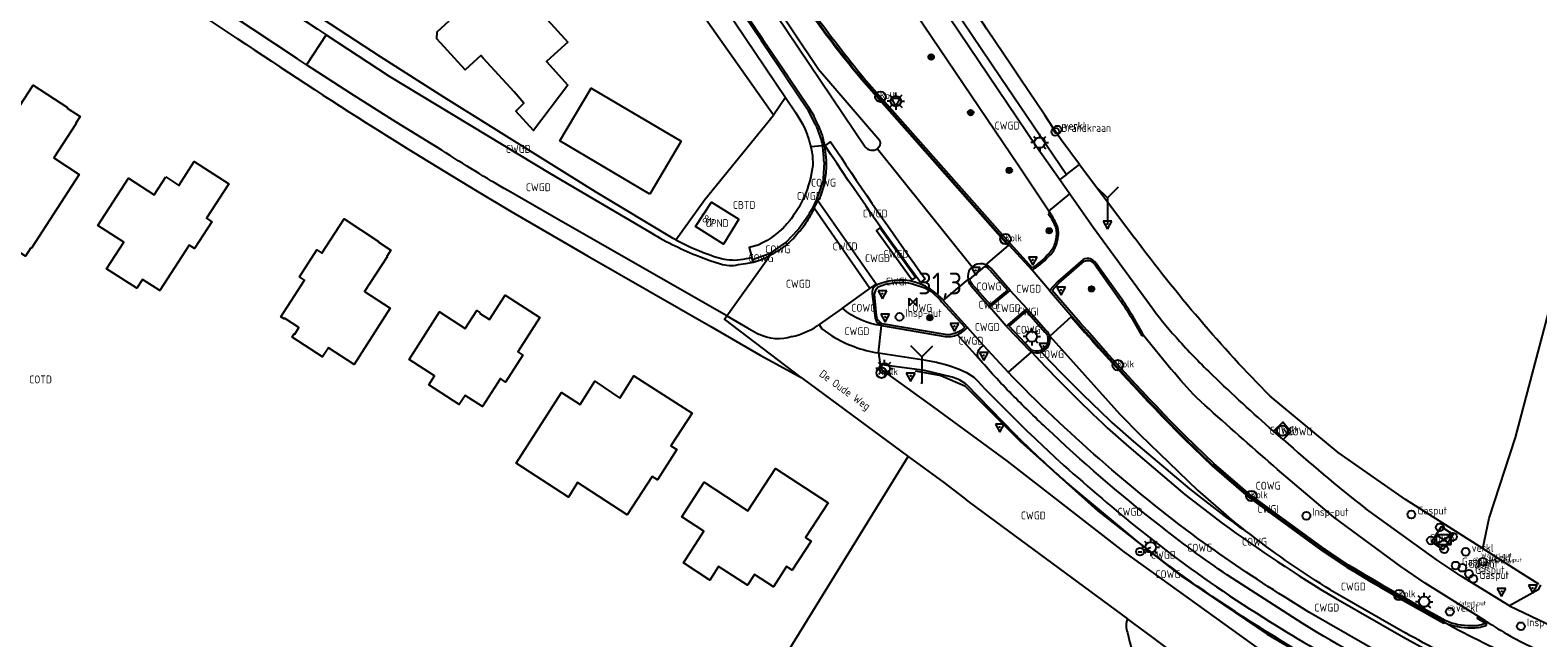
# Model space of a CAD drawing. Header units: metres. Extents: x 159597 to 163409, y 443622 to 446014.
# Tile 31 of 68: x 161520 to 161693, y 444374 to 444444. Entities that reach past the tile are written whole.
import ezdxf
from ezdxf.enums import TextEntityAlignment as Align

# ---------------------------------------------------------------- set-up
doc = ezdxf.new("R2010")
doc.units = ezdxf.units.M
doc.header["$LTSCALE"] = 4
doc.layers.get('0').update_dxf_attribs({"linetype": 'CONTINUOUS'})
for name, color, linetype in [('CBTD', 7, 'CONTINUOUS'), ('COTD', 7, 'CONTINUOUS'), ('COWG', 7, 'CONTINUOUS'), ('CPND', 7, 'CONTINUOUS'), ('CWGD', 7, 'CONTINUOUS'), ('CWGI', 7, 'CONTINUOUS'), ('G_BTD', 3, 'CONTINUOUS'), ('G_OTD', 32, 'CONTINUOUS'), ('G_OWG', 6, 'CONTINUOUS'), ('G_PND', 1, 'CONTINUOUS'), ('G_WGD', 7, 'CONTINUOUS'), ('G_WGI', 1, 'CONTINUOUS'), ('LSHD', 3, 'CONTINUOUS'), ('LWGI', 7, 'CONTINUOUS'), ('NAR', 7, 'CONTINUOUS'), ('ORL', 7, 'CONTINUOUS'), ('PPALHM', 10, 'CONTINUOUS'), ('PVGO', 102, 'CONTINUOUS')]:
    doc.layers.add(name, color=color, linetype=linetype)
for name, color, linetype, true_color in [('PBRD', 7, 'CONTINUOUS', 0xbd2877), ('PKST', 7, 'CONTINUOUS', 0xbd2877), ('PPAL', 7, 'CONTINUOUS', 0xbd2877), ('PPUT', 7, 'CONTINUOUS', 0xbd2877)]:
    doc.layers.add(name, color=color, linetype=linetype, true_color=true_color)
doc.styles.add('ISO', font='ISO')
doc.styles.get("Standard").update_dxf_attribs({"font": 'ISO'})

# ---------------------------------------------------------------- blocks, each defined once
blk = doc.blocks.new('verkeersbord-pl')
at = {"linetype": 'Continuous'}
blk.add_circle((0, 0), 0.03, dxfattribs=at)
blk = doc.blocks.new('boom')
at = {"color": 0}
for radius in [0.315, 0.225, 0.135]:
    blk.add_circle((0, 0), radius, dxfattribs=at)
blk = doc.blocks.new('verkeersbord')
at = {"color": 0}
for p, q in [((0.5, 0.32), (-0.5, 0.32)), ((-0.5, 0.32), (0, -0.6)), ((0, -0.6), (0.5, 0.32))]:
    blk.add_line(p, q, dxfattribs=at)
blk = doc.blocks.new('verklikker')
at = {"color": 0}
blk.add_circle((0, 0), 0.45, dxfattribs=at)
at = {"color": 0, "style": 'ISO'}
blk.add_attdef('VERKLIKKER', (0.7, 0), '', height=0.9, dxfattribs=at)
blk = doc.blocks.new('afsl-gas')
at = {"color": 0}
blk.add_circle((0, 0), 0.45, dxfattribs=at)
at = {"color": 0, "style": 'ISO'}
blk.add_attdef('AFSL-GAS', (0.7, 0), '', height=0.9, dxfattribs=at)
blk = doc.blocks.new('verkeersteller')
at = {"color": 0}
blk.add_circle((0, 0), 0.45, dxfattribs=at)
blk = doc.blocks.new('schk.dwg')
for p, q in [((0.86, 0.56), (-0.86, 0.56)), ((-0.86, 0.56), (-0.86, -0.56)), ((0.86, -0.56), (0.86, 0.56)), ((-0.86, -0.56), (0.86, -0.56))]:
    blk.add_line(p, q)
at = {"linetype": 'Continuous'}
for p, q in [((-0.86, 0.56), (0.86, -0.56)), ((-0.86, -0.56), (0.86, 0.56))]:
    blk.add_line(p, q, dxfattribs=at)
blk = doc.blocks.new('brandkraan')
at = {"color": 0}
blk.add_circle((0, 0), 0.45, dxfattribs=at)
at = {"color": 0, "style": 'ISO'}
blk.add_attdef('BRANDKRAAN', (0.7, 0), '', height=0.9, dxfattribs=at)
blk = doc.blocks.new('lichtmast')
at = {"color": 0}
for p, q in [((-0.6, 0), (-1, 0)), ((-0.71, 0.71), (-0.42, 0.42)), ((0, 0.6), (0, 1)), ((0.42, 0.42), (0.71, 0.71)), ((0.6, 0), (1, 0)), ((-0.42, -0.42), (-0.71, -0.71)), ((0, -0.6), (0, -1)), ((0.42, -0.42), (0.71, -0.71))]:
    blk.add_line(p, q, dxfattribs=at)
blk.add_circle((0, 0), 0.6, dxfattribs=at)
blk = doc.blocks.new('kolk')
at = {"color": 0}
blk.add_circle((0, 0), 0.6, dxfattribs=at)
at = {"color": 0, "linetype": 'Continuous', "style": 'ISO'}
blk.add_attdef('KOLK', (-0.04, -0.26), '', height=0.8, dxfattribs=at)
blk = doc.blocks.new('wegwijzer')
at = {"color": 0}
for q in [(-0.424, 1.424), (0.424, 1.424), (0, 0)]:
    blk.add_line((0, 1), q, dxfattribs=at)
blk = doc.blocks.new('klok')
at = {"color": 0}
blk.add_circle((0, 0), 0.45, dxfattribs=at)
at = {"style": 'ISO'}
blk.add_attdef('KLOK', (0.7, 0), '', height=0.9, dxfattribs=at)
blk = doc.blocks.new('waterleidingput')
at = {"linetype": 'ByBlock', "lineweight": -2}
h = blk.add_hatch(color=0, dxfattribs=at)
h.dxf.hatch_style = 1
edge = h.paths.add_edge_path()
edge.add_spline(control_points=[(0.44, 0), (0.44, 0.04), (0.43, 0.09), (0.36, 0.2), (0.28, 0.26), (0.09, 0.32), (-0.02, 0.33), (-0.22, 0.29), (-0.31, 0.24), (-0.42, 0.12), (-0.44, 0.06), (-0.44, -0.06), (-0.42, -0.12), (-0.33, -0.22), (-0.28, -0.26), (-0.1, -0.33), (0.04, -0.33), (0.27, -0.27), (0.37, -0.2), (0.43, -0.08), (0.44, -0.04), (0.44, 0)], knot_values=[0, 0, 0, 0, 0.380029, 0.380029, 1.118666, 1.118666, 1.857303, 1.857303, 2.59594, 2.59594, 3.13294, 3.13294, 3.66994, 3.66994, 4.20694, 4.20694, 5.079565, 5.079565, 5.952189, 5.952189, 6.283185, 6.283185, 6.283185, 6.283185], degree=3, periodic=0)
edge = h.paths.add_edge_path(flags=16)
edge.add_ellipse((0, 0), major_axis=(0.392, 0), ratio=0.689655, start_angle=0, end_angle=360)
h = blk.add_hatch(color=0, dxfattribs=at)
h.dxf.hatch_style = 1
h.paths.add_polyline_path([(-0.05, -0.09, -0.141608), (-0.09, -0.05), (-0.1, -0.09), (-0.17, 0.17), (-0.22, 0.17), (-0.13, -0.17), (-0.08, -0.17)])
at = {"linetype": 'ByBlock', "lineweight": -2, "true_color": 0x104b6e}
h = blk.add_hatch(color=156, dxfattribs=at)
h.dxf.hatch_style = 1
h.paths.add_polyline_path([(0.1, 0, 1), (-0.1, 0, 1)])
at = {"linetype": 'ByBlock', "lineweight": -2}
h = blk.add_hatch(color=0, dxfattribs=at)
h.dxf.hatch_style = 1
h.paths.add_polyline_path([(0.02, 0.17), (-0.03, 0.17), (-0.05, 0.09, -0.269854), (0.05, 0.09)])
h = blk.add_hatch(color=0, dxfattribs=at)
h.dxf.hatch_style = 1
h.paths.add_polyline_path([(0.23, 0.17), (0.17, 0.17), (0.1, -0.09), (0.09, -0.05, -0.141608), (0.05, -0.09), (0.07, -0.17), (0.12, -0.17)])
at = {"color": 0, "linetype": 'ByBlock', "lineweight": -2}
blk.add_attdef('WATERLEIDINGPUT', (0.5, 0.35), '', height=0.5, dxfattribs=at)
blk = doc.blocks.new('aanduidingsbord')
at = {"color": 0}
for p, q in [((-0.81, -0.33), (0, 0)), ((-1.45, -0.5), (-1.01, -0.5))]:
    blk.add_line(p, q, dxfattribs=at)
blk.add_circle((-1.23, -0.5), 0.45, dxfattribs=at)
blk = doc.blocks.new('kilometerpaal')
at = {"color": 0}
for p, q in [((-0.44, 0.44), (0.44, -0.44)), ((-0.44, -0.44), (-0.44, 0.44)), ((0.44, 0.44), (-0.44, -0.44)), ((0.44, -0.44), (0.44, 0.44))]:
    blk.add_line(p, q, dxfattribs=at)
at = {"color": 0, "style": 'ISO'}
blk.add_attdef('KILOMETERPAAL', (0.59, 0.87), '', height=2.5, dxfattribs=at)

msp = doc.modelspace()

# ---------------------------------------------------------------- linework, layer by layer
at = {"layer": 'G_BTD', "linetype": 'Continuous', "transparency": 33554687}
for points in [[(161686.533, 444384.104), (161687.264, 444387.581), (161690.286, 444396.847), (161711.034, 444475.205), (161733.191, 444562.225), (161754.946, 444640.18), (161774.687, 444709.675), (161775.975, 444714.21), (161762.238, 444716.264), (161747.257, 444719.317), (161731.461, 444723.412), (161738.165, 444735.124)], [(161606.459, 444435.841), (161605.083, 444433.833)]]:
    msp.add_lwpolyline(points, dxfattribs=at)
at = {"layer": 'G_OTD', "linetype": 'Continuous', "transparency": 33554687}
for points in [[(161605.083, 444433.833), (161594.777, 444448.42)], [(161577.93, 444446.045), (161581.441, 444442.214), (161579.865, 444440.769), (161578.989, 444439.966), (161581.457, 444437.274), (161577.514, 444432.059), (161575.471, 444434.288), (161576.384, 444435.217), (161575.291, 444436.497), (161571.742, 444440.372), (161571.462, 444440.677), (161569.676, 444439.042), (161566.421, 444442.596), (161566.455, 444443.375), (161567.834, 444444.638)], [(161519.792, 444418.612), (161519.162, 444417.638), (161516.048, 444419.655), (161516.722, 444420.696), (161515.043, 444421.783), (161515.005, 444421.725), (161513.453, 444422.73), (161514.116, 444423.754), (161512.135, 444425.037), (161515.516, 444430.258), (161514.92, 444430.644), (161516.91, 444433.716), (161517.506, 444433.33), (161520.05, 444437.258), (161524.012, 444434.692), (161523.979, 444434.641), (161525.448, 444433.69), (161524.948, 444432.918), (161524.998, 444432.885), (161522.427, 444428.915), (161525.331, 444427.034), (161519.851, 444418.574), (161519.792, 444418.612)], [(161590.88, 444424.767), (161580.543, 444430.864), (161584.115, 444436.921), (161594.452, 444430.824), (161590.88, 444424.767)], [(161597.188, 444424.159), (161605.083, 444433.833)], [(161535.276, 444426.735), (161536.787, 444425.758), (161538.564, 444428.503), (161542.527, 444425.939), (161539.974, 444421.993), (161540.57, 444421.607), (161538.582, 444418.534), (161537.986, 444418.92), (161534.612, 444413.706), (161532.631, 444414.988), (161531.968, 444413.964), (161528.492, 444416.213), (161530.453, 444419.244), (161527.498, 444421.156), (161531.018, 444426.596), (161533.956, 444424.695), (161535.276, 444426.735)], [(161593.844, 444419.511), (161597.188, 444424.159)], [(161548.904, 444410.533), (161548.866, 444410.474), (161548.505, 444410.708), (161551.223, 444414.905), (161550.635, 444415.285), (161552.625, 444418.357), (161553.212, 444417.977), (161555.762, 444421.913), (161559.723, 444419.348), (161559.685, 444419.289), (161561.129, 444418.354), (161560.651, 444417.616), (161560.71, 444417.578), (161558.122, 444413.582), (161561.069, 444411.674), (161556.9, 444405.236), (161553.953, 444407.144), (161553.29, 444406.12), (161549.807, 444408.376), (161550.041, 444408.737), (161550.091, 444408.704), (161550.575, 444409.451), (161548.904, 444410.533)], [(161571.317, 444411.111), (161572.452, 444410.38), (161574.255, 444413.179), (161578.232, 444410.618), (161575.698, 444406.683), (161576.295, 444406.299), (161574.307, 444403.214), (161573.71, 444403.598), (161571.642, 444400.387), (161569.649, 444401.67), (161568.989, 444400.644), (161565.5, 444402.891), (161566.161, 444403.917), (161563.218, 444405.812), (161566.727, 444411.26), (161569.669, 444409.365), (161570.985, 444411.408), (161571.355, 444411.169), (161571.317, 444411.111)], [(161587.442, 444401.352), (161589.027, 444403.933), (161595.718, 444399.63), (161593.29, 444395.89), (161593.958, 444395.465), (161591.752, 444391.985), (161591.125, 444392.39), (161588.251, 444387.98), (161582.544, 444391.682), (161581.532, 444390.003), (161575.526, 444393.887), (161580.712, 444402.003), (161582.881, 444400.617), (161584.548, 444403.314), (161587.442, 444401.352)], [(161602.901, 444366.07), (161620.55, 444394.661)], [(161611.342, 444389.355), (161608.762, 444385.389), (161609.405, 444384.972), (161607.223, 444381.618), (161606.581, 444382.035), (161605.066, 444379.706), (161602.874, 444381.132), (161602.068, 444379.892), (161598.768, 444382.039), (161597.755, 444380.482), (161594.719, 444382.457), (161597.087, 444386.097), (161594.536, 444387.756), (161597.107, 444391.709), (161602.13, 444388.443), (161605.285, 444393.294), (161611.342, 444389.355)]]:
    msp.add_lwpolyline(points, dxfattribs=at)
at = {"layer": 'G_OWG', "linetype": 'Continuous', "transparency": 33554687}
for points in [[(161497.859, 444631.723), (161499.098, 444630.195), (161506.708, 444620.247), (161510.181, 444615.582), (161515.857, 444607.926), (161519.631, 444602.731), (161524.227, 444596.248), (161533.161, 444583.322), (161540.85, 444571.945), (161555.44, 444550.247), (161567.718, 444532.05), (161577.336, 444517.884), (161582.926, 444509.586), (161589.89, 444499.249), (161598.544, 444486.448), (161606.31, 444474.971), (161618.114, 444457.495), (161631.152, 444438.17), (161638.719, 444427.034)], [(161610.952, 444430.32), (161610.706, 444430.3)], [(161640.225, 444428.167), (161638.1, 444431.003)], [(161638.719, 444427.034), (161640.225, 444428.167)], [(161640.225, 444428.167), (161646.558, 444419.717)], [(161638.719, 444427.034), (161637.939, 444426.447)], [(161604.608, 444417.694), (161604.495, 444417.899)], [(161606.628, 444419.02), (161606.451, 444419.216)], [(161616.406, 444413.273), (161616.762, 444410.546)], [(161617.198, 444409.881), (161617.465, 444409.688)], [(161686.533, 444384.104), (161677.64, 444389.737), (161669.89, 444395.124), (161662.098, 444401.576)], [(161643.928, 444398.581), (161646.389, 444396.38), (161652.819, 444390.941), (161657.122, 444387.644)], [(161663.598, 444396.635), (161664.47, 444397.515), (161663.545, 444398.595), (161662.481, 444397.568)], [(161681.975, 444383.996), (161683.108, 444385.703), (161681.741, 444386.586), (161680.608, 444384.879), (161681.975, 444383.996)], [(161686.533, 444384.104), (161690.865, 444381.36), (161692.917, 444380.06)]]:
    msp.add_lwpolyline(points, dxfattribs=at)
for points in [[(161638.1, 444431.003, 0.0030223), (161607.618, 444475.973)], [(161662.098, 444401.576, -0.0352999), (161646.558, 444419.717)], [(161616.909, 444414.337, 0.3188902), (161616.406, 444413.273)], [(161616.762, 444410.546, 0.2462547), (161617.198, 444409.881)], [(161635.825, 444406.655, 0.3806194), (161636.788, 444408.456)], [(161634.679, 444406.688, 0.1945793), (161635.825, 444406.655)], [(161635.825, 444406.655, 0.0155159), (161643.928, 444398.581)], [(161657.122, 444387.644, 0.0048768), (161659.996, 444385.598)]]:
    msp.add_lwpolyline(points, format="xyb", dxfattribs=at)
at = {"layer": 'G_PND', "linetype": 'Continuous', "transparency": 33554687}
msp.add_lwpolyline([(161601.099, 444421.88), (161599.322, 444419.018), (161596.106, 444421.061), (161597.941, 444423.829), (161601.099, 444421.88)], dxfattribs=at)
at = {"layer": 'G_WGD', "linetype": 'Continuous', "transparency": 33554687}
for points in [[(161576.685, 444517.075), (161635.284, 444430.245), (161637.939, 444426.447)], [(161636.689, 444422.801), (161633.245, 444427.978), (161586.881, 444496.484), (161574.208, 444515.404)], [(161551.45, 444439.592), (161550.402, 444440.279), (161539.989, 444447.214), (161531.889, 444452.657), (161518.274, 444461.839), (161498.515, 444475.034), (161493.004, 444478.786), (161492.192, 444479.34), (161481.481, 444486.633), (161468.874, 444495.052), (161461.86, 444500), (161445.01, 444512.46), (161444.289, 444511.494), (161443.573, 444510.58)], [(161543.486, 444442.626), (161528.208, 444452.844), (161500.773, 444471.328), (161474.551, 444489.021), (161458.107, 444500), (161443.573, 444510.58)], [(161563.206, 444507.978), (161615.61, 444430.177)], [(161617.288, 444430.868), (161610.253, 444439.065), (161589.912, 444469.407), (161572.778, 444494.738), (161563.658, 444508.283)], [(161573.3, 444485.113), (161579.833, 444475.324), (161606.459, 444435.841)], [(161593.844, 444419.511), (161593.56, 444419.663), (161584.646, 444425.022), (161567.215, 444435.896), (161559.938, 444440.516), (161549.439, 444447.39), (161548.778, 444446.272)], [(161548.778, 444446.272), (161552.667, 444443.724), (161553.715, 444443.037)], [(161603.675, 444442.365), (161600.892, 444446.495)], [(161603.864, 444442.465), (161601.105, 444446.598)], [(161553.715, 444443.037), (161551.45, 444439.592)], [(161553.715, 444443.037), (161560.945, 444438.301), (161579.486, 444427.088), (161591.083, 444420.283)], [(161603.775, 444442.205), (161603.675, 444442.365)], [(161606.581, 444438.065), (161603.775, 444442.205)], [(161603.96, 444442.32), (161603.864, 444442.465)], [(161606.759, 444438.216), (161603.96, 444442.32)], [(161566.978, 444429.797), (161561.733, 444433.033), (161556.519, 444436.32), (161551.45, 444439.592)], [(161606.581, 444438.065), (161606.66, 444437.916)], [(161606.66, 444437.916), (161608.889, 444434.63)], [(161606.759, 444438.216), (161606.86, 444438.054)], [(161606.86, 444438.054), (161609.104, 444434.767)], [(161615.273, 444437.938), (161632.079, 444418.954)], [(161606.459, 444435.841), (161607.63, 444434.104), (161608.441, 444432.766), (161608.695, 444432.194), (161608.922, 444431.61), (161608.946, 444431.539), (161608.975, 444431.45), (161609.12, 444431.016), (161609.29, 444430.414), (161609.308, 444430.336)], [(161608.889, 444434.63), (161608.92, 444434.533)], [(161608.92, 444434.533), (161609.859, 444432.766)], [(161609.104, 444434.767), (161609.181, 444434.633)], [(161609.181, 444434.633), (161609.688, 444433.747)], [(161610.121, 444432.847), (161609.688, 444433.747)], [(161559.295, 444432.317), (161563.2, 444429.884), (161567.12, 444427.476), (161571.028, 444425.111), (161574.951, 444422.772), (161583.72, 444417.691), (161597.856, 444409.581), (161603.541, 444406.301), (161605.361, 444405.317), (161608.233, 444403.714)], [(161609.961, 444432.6), (161609.859, 444432.766)], [(161609.961, 444432.6), (161610.637, 444430.778)], [(161610.175, 444432.714), (161610.121, 444432.847)], [(161609.343, 444430.185), (161609.43, 444429.803), (161609.54, 444429.187), (161609.569, 444428.045), (161609.481, 444427.422), (161609.361, 444426.805), (161609.343, 444426.734), (161609.21, 444426.194), (161609.028, 444425.592), (161609.012, 444425.547), (161609.008, 444425.535), (161608.925, 444425.295), (161608.815, 444425), (161608.572, 444424.42), (161608.518, 444424.307), (161608.299, 444423.853), (161607.998, 444423.301), (161607.961, 444423.241), (161607.669, 444422.765), (161607.344, 444422.27), (161607.12, 444421.968), (161607.054, 444421.879), (161606.991, 444421.794), (161606.61, 444421.341), (161606.45, 444421.173), (161606.347, 444421.063), (161606.202, 444420.911), (161605.77, 444420.506), (161605.68, 444420.431), (161605.581, 444420.349), (161605.314, 444420.127), (161604.837, 444419.777), (161604.798, 444419.752), (161604.34, 444419.455), (161603.887, 444419.199), (161603.824, 444419.163), (161603.292, 444418.903), (161602.267, 444418.654), (161602.568, 444417.514), (161602.576, 444417.495)], [(161609.308, 444430.336), (161609.326, 444430.258), (161609.343, 444430.185)], [(161610.706, 444430.3), (161609.343, 444430.185)], [(161610.657, 444430.579), (161610.637, 444430.778)], [(161610.657, 444430.579), (161610.682, 444430.442)], [(161610.706, 444430.3), (161610.682, 444430.442)], [(161610.918, 444430.63), (161610.863, 444430.784)], [(161610.936, 444430.462), (161610.918, 444430.63)], [(161610.952, 444430.32), (161610.936, 444430.462)], [(161610.998, 444430.324), (161610.952, 444430.32)], [(161611.137, 444428.619), (161610.955, 444430.294), (161610.952, 444430.32)], [(161610.998, 444430.324), (161611.608, 444430.75), (161612.799, 444429.031)], [(161617.003, 444429.975), (161627.899, 444416.43)], [(161610.891, 444428.437), (161610.758, 444426.52)], [(161610.891, 444428.437), (161610.849, 444428.665)], [(161611.118, 444428.439), (161611.137, 444428.619)], [(161610.758, 444426.52), (161610.763, 444426.312)], [(161610.977, 444426.439), (161610.972, 444426.261)], [(161637.939, 444426.447), (161639.088, 444424.803)], [(161599.709, 444410.795), (161580.622, 444421.691), (161574.632, 444425.127)], [(161610.763, 444426.312), (161610.119, 444424.455)], [(161636.689, 444422.801), (161639.088, 444424.803)], [(161639.088, 444424.803), (161641.761, 444420.979), (161648.654, 444411.556)], [(161609.745, 444423.147), (161609.373, 444422.409)], [(161609.745, 444423.147), (161610.176, 444424)], [(161616.134, 444413.923), (161609.745, 444423.147)], [(161610.053, 444424.304), (161610.119, 444424.455)], [(161610.176, 444424), (161610.277, 444424.2)], [(161616.847, 444414.429), (161610.176, 444424)], [(161610.277, 444424.2), (161610.35, 444424.336)], [(161609.112, 444422.392), (161607.963, 444420.779)], [(161609.178, 444422.557), (161609.112, 444422.392)], [(161609.373, 444422.409), (161609.273, 444422.273)], [(161636.792, 444422.647), (161636.689, 444422.801)], [(161607.834, 444420.628), (161606.515, 444419.272)], [(161607.963, 444420.779), (161607.834, 444420.628)], [(161608.157, 444420.588), (161608.016, 444420.462)], [(161620.996, 444414.925), (161621.377, 444415.22), (161617.284, 444420.896), (161616.903, 444420.601), (161620.996, 444414.925)], [(161637.796, 444420.346), (161637.713, 444420.963)], [(161599.709, 444410.795), (161604.627, 444417.659), (161604.68, 444417.732)], [(161602.672, 444417.271), (161604.495, 444417.899)], [(161606.451, 444419.216), (161604.571, 444417.934)], [(161604.68, 444417.732), (161604.608, 444417.694)], [(161606.451, 444419.216), (161606.515, 444419.272)], [(161606.69, 444419.072), (161606.628, 444419.02)], [(161632.079, 444418.954), (161632.003, 444418.889), (161629.41, 444416.661)], [(161632.079, 444418.954), (161634.753, 444416.027)], [(161596.561, 444417.612), (161597.761, 444417.169), (161598.972, 444416.765)], [(161600.608, 444417.203), (161601.594, 444417.323), (161602.576, 444417.495)], [(161601.003, 444416.677), (161601.882, 444416.803), (161602.754, 444416.976)], [(161602.672, 444417.271), (161602.576, 444417.495)], [(161602.754, 444416.976), (161602.672, 444417.271)], [(161627.899, 444416.43), (161627.677, 444416.198), (161627.51, 444415.924), (161627.407, 444415.62), (161627.373, 444415.301), (161627.408, 444414.982)], [(161629.41, 444416.661), (161629.102, 444416.751), (161628.782, 444416.773), (161628.465, 444416.724), (161628.166, 444416.608), (161627.899, 444416.43)], [(161632.255, 444413.72), (161630.05, 444416.246)], [(161636.752, 444413.716), (161634.753, 444416.027)], [(161640.633, 444417.248), (161637.736, 444414.747), (161636.752, 444413.716)], [(161644.952, 444412.887), (161642.33, 444416.541)], [(161616.134, 444413.923), (161616.847, 444414.429)], [(161616.847, 444414.429), (161616.909, 444414.337)], [(161622.501, 444415.031), (161621.955, 444414.627)], [(161621.955, 444414.627), (161622.23, 444414.332)], [(161624.546, 444412.567), (161627.408, 444414.982)], [(161627.735, 444414.299), (161629.914, 444411.796)], [(161613.009, 444411.673), (161616.134, 444413.923)], [(161624.546, 444412.567), (161624.378, 444412.796), (161624.336, 444412.854)], [(161624.546, 444412.567), (161627.323, 444409.496)], [(161629.914, 444411.796), (161632.255, 444413.72)], [(161634.156, 444411.631), (161632.255, 444413.72)], [(161636.752, 444413.716), (161639.339, 444410.743)], [(161608.233, 444403.714), (161599.438, 444410.425), (161599.709, 444410.795)], [(161599.709, 444410.795), (161602.069, 444409.447), (161603.341, 444408.719)], [(161613.009, 444411.673), (161610.309, 444409.818)], [(161631.803, 444409.626), (161629.914, 444411.796)], [(161634.156, 444411.631), (161631.971, 444409.769), (161631.803, 444409.626)], [(161634.156, 444411.631), (161636.394, 444409.108)], [(161610.309, 444409.818), (161610.1, 444409.65)], [(161610.309, 444409.818), (161610.637, 444409.328), (161611.766, 444408.505)], [(161617.109, 444406.546), (161617.465, 444409.688)], [(161617.465, 444409.688), (161624.767, 444408.44)], [(161627.323, 444409.496), (161629.169, 444407.384)], [(161631.803, 444409.626), (161631.955, 444409.466), (161634.452, 444406.832), (161634.679, 444406.688)], [(161639.339, 444410.743), (161639.265, 444410.676), (161636.788, 444408.456)], [(161628.595, 444405.962), (161626.18, 444408.642)], [(161629.169, 444407.384), (161632.002, 444404.325)], [(161636.788, 444408.456), (161644.845, 444399.513), (161647.162, 444397.139), (161653.744, 444390.814), (161657.319, 444387.728)], [(161647.56, 444408.601), (161650.748, 444404.705)], [(161617.109, 444406.546), (161622.112, 444405.794), (161623.776, 444405.491)], [(161617.109, 444406.546), (161617.397, 444404.695)], [(161634.679, 444406.688), (161632.002, 444404.325)], [(161625.575, 444403.783), (161622.415, 444404.519), (161617.503, 444405.2), (161617.397, 444404.695)], [(161617.397, 444404.695), (161623.423, 444400.32), (161631.897, 444394.139), (161645.304, 444383.749), (161665.071, 444369.502)], [(161627.249, 444404.317), (161628.092, 444403.758)], [(161608.233, 444403.714), (161608.399, 444403.622), (161608.383, 444403.6), (161620.55, 444394.661)], [(161632.779, 444397.214), (161627.235, 444402.92)], [(161643.393, 444397.963), (161645.854, 444395.762), (161652.284, 444390.323), (161656.587, 444387.026)], [(161663.598, 444396.635), (161662.481, 444397.568)], [(161652.209, 444396.832), (161655.496, 444393.685), (161659.645, 444390.128), (161667.976, 444384.042), (161670.988, 444382.035)], [(161620.55, 444394.661), (161624.615, 444391.675)], [(161624.615, 444391.675), (161626.909, 444389.911), (161627.387, 444389.544), (161629.136, 444388.263), (161645.717, 444376.037)], [(161646.604, 444385.129), (161639.338, 444391.179)], [(161689.574, 444377.538), (161684.032, 444380.943), (161681.296, 444382.785), (161673.031, 444388.72)], [(161646.634, 444386.648), (161650.793, 444383.402)], [(161686.006, 444376.32), (161679.882, 444380.145), (161677.105, 444382.044), (161669.395, 444387.7)], [(161665.758, 444375.544), (161657.205, 444381.044)], [(161693.126, 444379.928), (161692.868, 444379.364), (161689.574, 444377.538)], [(161677.427, 444370.577), (161666.559, 444376.827), (161663.733, 444378.552)], [(161669.036, 444379.367), (161677.638, 444374.432)], [(161669.586, 444378.408), (161677.393, 444373.925), (161680.191, 444372.425), (161685.784, 444369.722), (161685.851, 444369.93)], [(161686.856, 444375.789), (161686.006, 444376.32)], [(161689.574, 444377.538), (161696.229, 444374.347)], [(161656.954, 444367.69), (161648.461, 444374.014), (161645.717, 444376.037)]]:
    msp.add_lwpolyline(points, dxfattribs=at)
for points in [[(161609.494, 444445.41, 0.0159237), (161615.273, 444437.938)], [(161543.486, 444442.626, 0.0062751), (161559.295, 444432.317)], [(161610.863, 444430.784, 0.0839789), (161610.175, 444432.714)], [(161610.849, 444428.665, 0.0350961), (161610.706, 444430.3)], [(161621.955, 444414.627, -0.0128258), (161610.998, 444430.324)], [(161615.61, 444430.177, 0.3916018), (161617.003, 444429.975)], [(161617.288, 444430.868, -0.3002866), (161617.003, 444429.975)], [(161574.632, 444425.127, -0.0096013), (161566.978, 444429.797)], [(161611.118, 444428.439, -0.0425003), (161610.977, 444426.439)], [(161612.799, 444429.031, 0.0093792), (161622.501, 444415.031)], [(161610.972, 444426.261, -0.046741), (161610.35, 444424.336)], [(161610.053, 444424.304, -0.0428014), (161609.178, 444422.557)], [(161609.273, 444422.273, -0.0439138), (161608.157, 444420.588)], [(161637.713, 444420.963, 0.0657377), (161636.792, 444422.647)], [(161591.083, 444420.283, 0.0432957), (161596.561, 444417.612)], [(161593.844, 444419.511, 0.0405424), (161598.241, 444417.627)], [(161608.016, 444420.462, -0.0530244), (161606.69, 444419.072)], [(161637.495, 444418.798, 0.0730008), (161637.796, 444420.346)], [(161604.495, 444417.899, 0.0425673), (161604.571, 444417.934)], [(161606.628, 444419.02, -0.0439442), (161604.68, 444417.732)], [(161636.642, 444417.593, 0.12236), (161637.495, 444418.798)], [(161598.241, 444417.627, 0.0811599), (161600.608, 444417.203)], [(161598.972, 444416.765, 0.1368987), (161601.003, 444416.677)], [(161602.754, 444416.976, 0.0668785), (161604.608, 444417.694)], [(161630.05, 444416.246, 0.1203627), (161629.41, 444416.661)], [(161634.753, 444416.027, 0.062773), (161636.642, 444417.593)], [(161641.489, 444417.341, 0.1950754), (161640.633, 444417.248)], [(161642.33, 444416.541, 0.1529363), (161641.489, 444417.341)], [(161617.175, 444414.441, 0.0754181), (161616.909, 444414.337)], [(161621.866, 444414.488, 0.1865279), (161617.175, 444414.441)], [(161622.23, 444414.332, 0.0112732), (161621.866, 444414.488)], [(161624.336, 444412.854, 0.0898655), (161622.23, 444414.332)], [(161627.735, 444414.299, -0.1506266), (161627.408, 444414.982)], [(161647.56, 444408.601, 0.0278925), (161644.952, 444412.887)], [(161617.465, 444409.688, -0.1569188), (161613.009, 444411.673)], [(161648.654, 444411.556, 0.0204954), (161651.684, 444407.909)], [(161607.212, 444408.432, 0.0857991), (161610.1, 444409.65)], [(161626.18, 444408.642, 0.1257365), (161627.323, 444409.496)], [(161636.788, 444408.456, 0.1602925), (161636.394, 444409.108)], [(161639.339, 444410.743, 0.014525), (161652.209, 444396.832)], [(161607.212, 444408.432, -0.210037), (161603.341, 444408.719)], [(161611.766, 444408.505, 0.0963985), (161617.109, 444406.546)], [(161624.767, 444408.44, 0.1259288), (161626.18, 444408.642)], [(161628.57, 444406.738, -0.1582805), (161629.169, 444407.384)], [(161651.684, 444407.909, 0.0175393), (161655.503, 444403.974)], [(161628.595, 444405.962, -0.2100828), (161628.57, 444406.738)], [(161632.4, 444401.829, -0.0158667), (161628.595, 444405.962)], [(161634.679, 444406.688, 0.0166868), (161643.393, 444397.963)], [(161623.776, 444405.491, -0.0489083), (161627.249, 444404.317)], [(161653.83, 444385.241, -0.0401347), (161632.002, 444404.325)], [(161653.674, 444401.396, -0.0229372), (161650.748, 444404.705)], [(161662.481, 444397.568, -0.0109078), (161655.503, 444403.974)], [(161627.235, 444402.92, 0.0970618), (161625.575, 444403.783)], [(161635.112, 444396.72, -0.0125809), (161628.092, 444403.758)], [(161636.36, 444397.98, -0.0072996), (161632.4, 444401.829)], [(161669.395, 444387.7, -0.0091455), (161653.674, 444401.396)], [(161634.217, 444395.816, -0.0042305), (161632.779, 444397.214)], [(161649.193, 444386.927, -0.022748), (161636.36, 444397.98)], [(161639.338, 444391.179, -0.0138231), (161634.217, 444395.816)], [(161637.882, 444394.13, -0.0048578), (161635.112, 444396.72)], [(161663.598, 444396.635, 0.0186848), (161673.031, 444388.72)], [(161637.882, 444394.13, 0.0113419), (161646.634, 444386.648)], [(161657.205, 444381.044, -0.0160579), (161649.193, 444386.927)], [(161656.587, 444387.026, 0.0214108), (161669.586, 444378.408)], [(161659.996, 444385.598, -0.0081263), (161657.319, 444387.728)], [(161653.732, 444379.791, -0.0137897), (161646.604, 444385.129)], [(161663.733, 444378.552, -0.0137172), (161653.83, 444385.241)], [(161669.036, 444379.367, -0.0260783), (161659.996, 444385.598)], [(161650.793, 444383.402, 0.0225872), (161662.778, 444375.281)], [(161682.106, 444375.646, -0.0112496), (161670.988, 444382.035)], [(161682.58, 444363.04, -0.0382278), (161653.732, 444379.791)], [(161645.717, 444376.037, 0.1781049), (161645.707, 444374.476)], [(161645.707, 444374.476, 0.0215468), (161646.825, 444370.46)], [(161662.778, 444375.281, 0.0102529), (161672.892, 444369.35)], [(161679.083, 444368.144, -0.0196463), (161665.758, 444375.544)], [(161682.106, 444375.646, 0.1142929), (161685.195, 444375.027)], [(161682.106, 444375.646, 0.0265085), (161691.109, 444371.281)], [(161685.195, 444375.027, 0.1118417), (161686.849, 444375.296)], [(161686.849, 444375.296, 0.5172843), (161686.856, 444375.789)], [(161686.856, 444375.789, 0.0390495), (161692.643, 444372.587)], [(161685.918, 444370.138, -0.0149607), (161677.638, 444374.432)]]:
    msp.add_lwpolyline(points, format="xyb", dxfattribs=at)
at = {"layer": 'G_WGI', "linetype": 'Continuous', "transparency": 33554687}
for points in [[(161615.44, 444438.081, -0.015811), (161609.674, 444445.536)], [(161636.605, 444422.53, -0.0649497), (161637.499, 444420.907)], [(161637.575, 444420.337, -0.0726664), (161637.289, 444418.875)], [(161636.49, 444417.752, -0.057713), (161634.79, 444416.313)], [(161637.289, 444418.875, -0.1226368), (161636.49, 444417.752)], [(161629.887, 444416.098, 0.1213531), (161629.325, 444416.458)], [(161640.757, 444417.065, -0.1807614), (161641.41, 444417.135)], [(161641.41, 444417.135, -0.1521507), (161642.144, 444416.423)], [(161617.913, 444414.42, -0.108365), (161620.912, 444414.525)], [(161627.899, 444414.446, -0.1519223), (161627.626, 444415.014)], [(161644.772, 444412.761, -0.0276959), (161647.366, 444408.497)], [(161652.364, 444396.988, -0.014427), (161639.505, 444410.887)], [(161616.991, 444410.467, 0.145413), (161617.539, 444409.901)], [(161627.029, 444409.493, -0.2362357), (161624.797, 444408.658)], [(161634.782, 444406.883, 0.6151779), (161636.574, 444408.407)], [(161636.24, 444408.95, -0.1627787), (161636.574, 444408.407)], [(161682.204, 444375.843, -0.011124), (161671.106, 444382.221)], [(161685.198, 444375.247, -0.1142233), (161682.204, 444375.843)], [(161686.737, 444375.488, -0.1098648), (161685.198, 444375.247)], [(161686.731, 444375.608, -0.433093), (161686.737, 444375.488)]]:
    msp.add_lwpolyline(points, format="xyb", dxfattribs=at)
for points in [[(161615.44, 444438.081), (161632.244, 444419.1), (161634.79, 444416.313)], [(161636.792, 444422.647), (161636.605, 444422.53)], [(161637.499, 444420.907), (161637.575, 444420.337)], [(161627.626, 444415.014), (161629.325, 444416.458)], [(161629.887, 444416.098), (161631.94, 444413.746), (161629.94, 444412.102), (161627.899, 444414.446)], [(161639.505, 444410.887), (161637.05, 444413.709), (161637.888, 444414.587), (161640.757, 444417.065)], [(161642.144, 444416.423), (161644.772, 444412.761)], [(161616.991, 444410.467), (161616.901, 444410.861), (161616.68, 444413.299), (161616.844, 444413.873), (161617.095, 444414.122), (161617.913, 444414.42)], [(161620.912, 444414.525), (161622.43, 444414.019), (161623.204, 444413.583), (161624.213, 444412.648), (161624.375, 444412.428), (161627.029, 444409.493)], [(161634.782, 444406.883), (161634.593, 444407.003), (161632.122, 444409.609), (161634.135, 444411.324), (161636.24, 444408.95)], [(161624.797, 444408.658), (161617.539, 444409.901)], [(161647.366, 444408.497), (161647.56, 444408.601)], [(161671.106, 444382.221), (161668.102, 444384.222), (161659.782, 444390.301), (161655.643, 444393.848), (161652.364, 444396.988)], [(161686.006, 444376.32), (161685.889, 444376.134), (161686.731, 444375.608)]]:
    msp.add_lwpolyline(points, dxfattribs=at)
at = {"layer": 'LSHD', "linetype": 'Continuous', "lineweight": -3, "transparency": 33554687}
msp.add_lwpolyline([(161621.329, 444404.491), (161624.278, 444403.962), (161627.031, 444402.772), (161633.397, 444396.418), (161642.321, 444388.435), (161651.787, 444381.028), (161661.769, 444374.28), (161672.115, 444368.221), (161682.012, 444363.22)], dxfattribs=at)
at = {"layer": 'LWGI', "transparency": 33554687}
for points in [[(161632.003, 444418.889), (161615.197, 444437.873, -0.0159069), (161609.412, 444445.353), (161592.521, 444470.345), (161565.952, 444509.832)], [(161639.265, 444410.676, 0.0145207), (161652.139, 444396.761), (161655.429, 444393.611), (161659.583, 444390.05), (161667.919, 444383.96), (161670.935, 444381.95, 0.011138), (161682.058, 444375.558), (161682.106, 444375.646)]]:
    msp.add_lwpolyline(points, format="xyb", dxfattribs=at)

# ---------------------------------------------------------------- block references
at = {"layer": 'PBRD', "transparency": 33554687}
for name, p in [('verkeersbord', (161619.117, 444435.43)), ('verkeersbord', (161643.41, 444421.34)), ('verkeersbord', (161628.289, 444416.027)), ('verkeersbord', (161634.832, 444417.222)), ('verkeersbord', (161617.571, 444413.351)), ('verkeersbord', (161638.085, 444413.774)), ('verkeersbord', (161617.907, 444410.687)), ('verkeersbord', (161625.837, 444409.614)), ('verkeersbord', (161636.091, 444407.318)), ('verkeersbord', (161629.217, 444406.272)), ('verkeersbord', (161620.818, 444403.924)), ('verkeersbord', (161631.051, 444398.058)), ('aanduidingsbord', (161648.381, 444384.249)), ('verkeersbord', (161692.256, 444379.59)), ('verkeersbord', (161688.667, 444379.206))]:
    msp.add_blockref(name, p, dxfattribs=at)
for p in [(161637.68, 444432.168), (161684.55, 444383.73), (161686.532, 444382.599), (161682.738, 444376.862)]:
    msp.add_blockref('verklikker', p, dxfattribs=at).add_auto_attribs({'VERKLIKKER': 'verkl '})
at = {"layer": 'PBRD', "transparency": 33554687, "xscale": 3, "yscale": 3, "zscale": 3}
for p in [(161643.409, 444421.338), (161622.098, 444403.096)]:
    msp.add_blockref('wegwijzer', p, dxfattribs=at)
at = {"layer": 'PKST', "transparency": 33554687}
msp.add_blockref('schk.dwg', (161682.023, 444385.135), dxfattribs=at)
at = {"layer": 'PPAL', "transparency": 33554687}
for name, p in [('lichtmast', (161619.117, 444435.43)), ('lichtmast', (161635.635, 444430.677)), ('verkeersbord-pl', (161643.409, 444421.338)), ('verkeersbord-pl', (161628.289, 444416.027)), ('verkeersbord-pl', (161634.832, 444417.222)), ('verkeersbord-pl', (161617.571, 444413.351)), ('verkeersbord-pl', (161638.085, 444413.774)), ('verkeersbord-pl', (161617.907, 444410.687)), ('verkeersbord-pl', (161625.837, 444409.614)), ('lichtmast', (161634.721, 444408.42)), ('verkeersbord-pl', (161636.091, 444407.318)), ('lichtmast', (161617.818, 444404.773)), ('verkeersbord-pl', (161629.217, 444406.272)), ('verkeersbord-pl', (161620.818, 444403.924)), ('verkeersbord-pl', (161622.098, 444403.096)), ('verkeersbord-pl', (161631.051, 444398.058)), ('verkeersteller', (161681.578, 444386.54)), ('lichtmast', (161648.381, 444384.249)), ('verkeersteller', (161680.548, 444385.037)), ('verkeersteller', (161683.093, 444385.476)), ('verkeersteller', (161682.084, 444384.025)), ('lichtmast', (161679.784, 444378.012)), ('verkeersbord-pl', (161688.667, 444379.206)), ('verkeersbord-pl', (161692.256, 444379.59))]:
    msp.add_blockref(name, p, dxfattribs=at)
at = {"layer": 'PPALHM', "transparency": 33554687}
msp.add_blockref('kilometerpaal', (161621.094, 444412.394), dxfattribs=at).add_auto_attribs({'KILOMETERPAAL': '31,3'})
at = {"layer": 'PPUT', "transparency": 33554687}
for name, p, values in [('kolk', (161617.353, 444435.933), {'KOLK': 'Kolk'}), ('brandkraan', (161637.429, 444431.906), {'BRANDKRAAN': 'Brandkraan'}), ('kolk', (161631.715, 444419.61), {'KOLK': 'Kolk'}), ('klok', (161619.538, 444410.685), {'KLOK': 'Insp-put'}), ('kolk', (161644.604, 444405.143), {'KOLK': 'Kolk'}), ('kolk', (161617.481, 444404.268), {'KOLK': 'Kolk'}), ('kolk', (161663.509, 444397.631), {'KOLK': 'Kolk'}), ('kolk', (161659.95, 444390.137), {'KOLK': 'Kolk'}), ('klok', (161666.262, 444387.867), {'KLOK': 'Insp-put'}), ('afsl-gas', (161678.315, 444388.02), {'AFSL-GAS': 'Gasput'}), ('waterleidingput', (161685.825, 444382.741), {'WATERLEIDINGPUT': 'WaterLput'}), ('afsl-gas', (161683.409, 444382.153), {'AFSL-GAS': 'Gasput'}), ('afsl-gas', (161684.168, 444381.909), {'AFSL-GAS': 'Gasput'}), ('afsl-gas', (161684.929, 444381.205), {'AFSL-GAS': 'Gasput'}), ('afsl-gas', (161685.419, 444380.625), {'AFSL-GAS': 'Gasput'}), ('waterleidingput', (161686.032, 444382.073), {'WATERLEIDINGPUT': 'WaterLput'}), ('waterleidingput', (161686.997, 444382.218), {'WATERLEIDINGPUT': 'WaterLput'}), ('kolk', (161676.921, 444378.775), {'KOLK': 'Kolk'}), ('waterleidingput', (161682.883, 444377.251), {'WATERLEIDINGPUT': 'WaterLput'}), ('klok', (161690.888, 444375.193), {'KLOK': 'Insp-put'})]:
    msp.add_blockref(name, p, dxfattribs=at).add_auto_attribs(values)
at = {"layer": 'PVGO', "transparency": 33554687}
for p in [(161623.175, 444440.498), (161627.712, 444434.115), (161632.141, 444427.485), (161636.729, 444420.561), (161641.595, 444413.898), (161623.03, 444410.582)]:
    msp.add_blockref('boom', p, dxfattribs=at)

# ---------------------------------------------------------------- texts
at = {"layer": 'CBTD', "transparency": 33554687, "style": 'ISO'}
msp.add_text('CBTD', height=0.9, dxfattribs=at).set_placement((161601.707, 444423.52), align=Align.MIDDLE_CENTER)
at = {"layer": 'COTD', "transparency": 33554687, "style": 'ISO'}
msp.add_text('COTD', height=0.9, dxfattribs=at).set_placement((161520.909, 444403.512), align=Align.MIDDLE_CENTER)
at = {"layer": 'COWG', "transparency": 33554687, "style": 'ISO'}
for p in [(161610.809, 444426.08), (161603.64, 444417.43), (161605.562, 444418.435), (161629.814, 444414.18), (161615.433, 444411.729), (161621.858, 444411.714), (161634.317, 444409.212), (161636.997, 444406.399), (161663.476, 444397.633), (161665.533, 444397.532), (161661.866, 444391.321), (161660.299, 444384.893), (161681.858, 444385.291), (161654.011, 444384.208), (161650.364, 444381.174)]:
    msp.add_text('COWG', height=0.9, dxfattribs=at).set_placement(p, align=Align.MIDDLE_CENTER)
at = {"layer": 'CPND', "transparency": 33554687, "style": 'ISO'}
msp.add_text('CPND', height=0.9, dxfattribs=at).set_placement((161598.603, 444421.448), align=Align.MIDDLE_CENTER)
at = {"layer": 'CWGD', "transparency": 33554687, "style": 'ISO'}
for p in [(161631.891, 444432.626), (161575.766, 444429.95), (161578.065, 444425.553), (161609.193, 444424.547), (161616.75, 444422.541), (161613.296, 444418.772), (161617.012, 444417.415), (161619.14, 444417.911), (161607.922, 444414.489), (161634.375, 444413.913), (161632.035, 444411.682), (161614.649, 444409.043), (161629.613, 444409.524), (161627.739, 444407.955), (161634.906, 444387.908), (161646.005, 444388.33), (161649.845, 444383.388), (161671.654, 444379.752), (161668.603, 444377.332)]:
    msp.add_text('CWGD', height=0.9, dxfattribs=at).set_placement(p, align=Align.MIDDLE_CENTER)
at = {"layer": 'CWGI', "transparency": 33554687, "style": 'ISO'}
for p in [(161619.174, 444414.734), (161629.814, 444412.079), (161634.317, 444411.284), (161661.866, 444388.642)]:
    msp.add_text('CWGI', height=0.9, dxfattribs=at).set_placement(p, align=Align.MIDDLE_CENTER)
at = {"layer": 'NAR', "transparency": 33554687, "style": 'ISO'}
msp.add_text('18N', height=0.9, rotation=327.6, dxfattribs=at).set_placement((161597.399, 444421.851), align=Align.MIDDLE_CENTER)
at = {"layer": 'ORL', "transparency": 33554687, "style": 'ISO'}
msp.add_text('De Oude Weg', height=0.9, rotation=323.9, dxfattribs=at).set_placement((161613.277, 444402.304), align=Align.MIDDLE_CENTER)

doc.saveas('drawing.dxf')
